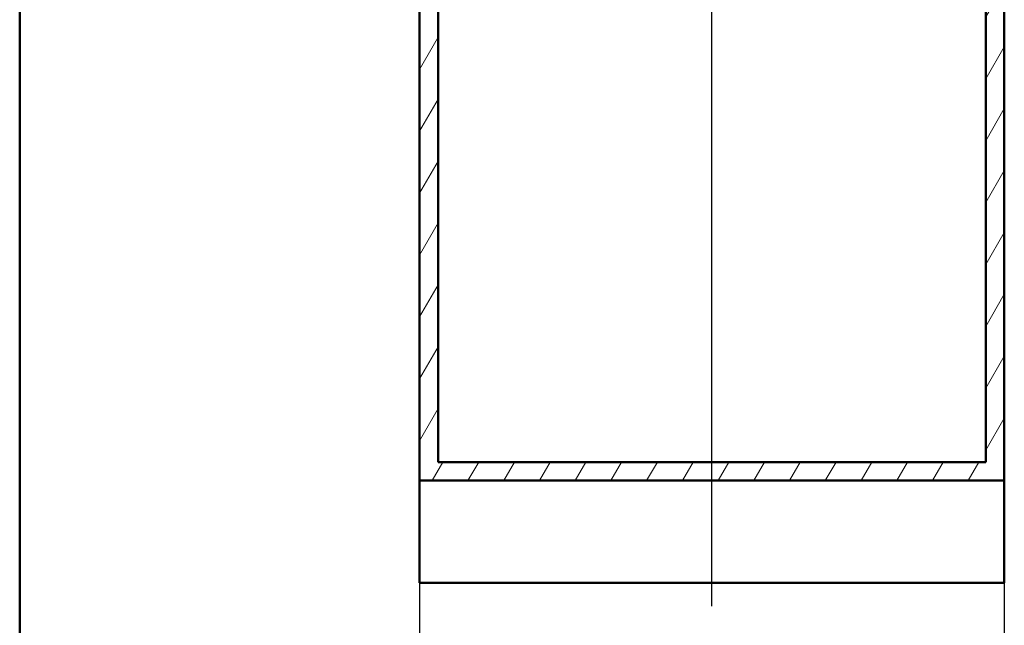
# Model space of a CAD drawing. Header units: millimetres. Extents: x 100 to 2000, y 93 to 4053.
# Tile 2 of 24: x 100 to 1110, y 821 to 1443. Entities that reach past the tile are written whole.
import ezdxf

# ---------------------------------------------------------------- set-up
doc = ezdxf.new("R2010")
doc.units = ezdxf.units.MM
doc.header["$LTSCALE"] = 10
for name, color, linetype, lineweight in [('Centerline(ISO)', 7, 'Continuous', 25), ('Dimensions(ISO)', 7, 'Continuous', 25), ('Hatch', 7, 'Continuous', 9), ('Sketch Geometry(ISO)', 7, 'Continuous', 50), ('Visible Edges(ISO)', 7, 'Continuous', 50)]:
    doc.layers.add(name, color=color, linetype=linetype, lineweight=lineweight)
doc.styles.add('Text_3.5mm', font='arial.ttf', dxfattribs={"width": 0.9})
doc.dimstyles.new('KS-STANDARD', dxfattribs={"dimscale": 10, "dimtxt": 3.5, "dimasz": 2.5, "dimexe": 3.175, "dimexo": 0, "dimgap": 0.8, "dimtad": 1, "dimdec": 1, "dimrnd": 1e-08, "dimtxsty": 'Text_3.5mm', "dimcen": 0.09, "dimdle": 10, "dimclrd": 7, "dimclre": 7, "dimclrt": 7, "dimadec": 0, "dimazin": 2, "dimtfac": 0.714286, "dimtdec": 4, "dimtmove": 0, "dimatfit": 3, "dimfxl": 1, "dimtolj": 1, "dimlwd": 25, "dimlwe": 25, "dimarcsym": 0})

# ---------------------------------------------------------------- blocks, each defined once
blk = doc.blocks.new('Borders Marketing Border')
at = {"layer": 'Sketch Geometry(ISO)'}
blk.add_line((10, 10), (10, 287), dxfattribs=at)
blk = doc.blocks.new('*D7')
at = {"layer": 'Defpoints', "color": 0, "linetype": 'Continuous', "transparency": 16777216}
for p in [(510.2, 864.9), (1110.2, 864.9), (510.2, 764.9)]:
    blk.add_point(p, dxfattribs=at)
at = {"layer": 'Dimensions(ISO)', "color": 7, "linetype": 'Continuous', "lineweight": 25, "transparency": 16777216}
for p, q in [((510.2, 864.9), (510.2, 733.1)), ((1110.2, 864.9), (1110.2, 733.1)), ((1085.2, 764.9), (535.2, 764.9))]:
    blk.add_line(p, q, dxfattribs=at)
at = {"layer": 'Dimensions(ISO)', "color": 7, "linetype": 'Continuous', "transparency": 16777216}
for points in [[(535.2, 769), (535.2, 760.7), (510.2, 764.9)], [(1085.2, 769), (1085.2, 760.7), (1110.2, 764.9)]]:
    blk.add_solid(points, dxfattribs=at)
at = {"layer": 'Dimensions(ISO)', "color": 7, "linetype": 'Continuous', "lineweight": 25, "transparency": 16777216, "insert": (775.4, 790.7), "char_height": 35, "attachment_point": 4, "style": 'Text_3.5mm'}
blk.add_mtext('\\A1;600', dxfattribs=at)

msp = doc.modelspace()

# ---------------------------------------------------------------- hatches: boundary and pattern name
at = {"layer": 'Hatch'}
h = msp.add_hatch(dxfattribs=at)
h.set_pattern_fill('ANSI31', color=256, scale=254, angle=15, style=0)
h.set_pattern_definition([(60, (0, 0), (-27.4963, 15.875), [])])
h.paths.add_polyline_path([(510.21, 969.85), (1110.21, 969.85), (1110.21, 1731.85), (1091.21, 1731.85), (1091.21, 988.85), (529.21, 988.85), (529.21, 1731.85), (510.21, 1731.85)])

# ---------------------------------------------------------------- linework, layer by layer
at = {"layer": 'Centerline(ISO)', "linetype": 'Continuous'}
msp.add_line((810.21, 841.12), (810.21, 1807.6), dxfattribs=at)
at = {"layer": 'Visible Edges(ISO)'}
for p, q in [((510.21, 1731.85), (510.21, 969.85)), ((529.21, 988.85), (529.21, 1731.85)), ((1091.21, 1731.85), (1091.21, 988.85)), ((1110.21, 969.85), (1110.21, 1731.85)), ((1091.21, 988.85), (529.21, 988.85)), ((510.21, 969.85), (1110.21, 969.85)), ((510.21, 864.85), (510.21, 969.85)), ((1110.21, 969.85), (1110.21, 864.85)), ((1110.21, 864.85), (510.21, 864.85))]:
    msp.add_line(p, q, dxfattribs=at)

# ---------------------------------------------------------------- block references
at = {"xscale": 10, "yscale": 10, "zscale": 10}
msp.add_blockref('Borders Marketing Border', (0, 0), dxfattribs=at)

# ---------------------------------------------------------------- dimensions: what is measured, and where the dimension line sits
at = {"layer": 'Dimensions(ISO)', "color": 7, "linetype": 'Continuous', "lineweight": 25}
dim = msp.add_linear_dim(base=(510.21, 764.85), p1=(1110.21, 864.85), p2=(510.21, 864.85), dimstyle='KS-STANDARD', override={"dimgap": 0.8, "dimdec": 1, "dimtol": 0, "dimlim": 0, "dimtp": 0, "dimtm": 0, "dimtdec": 4, "dimtofl": 0, "dimatfit": 1}, dxfattribs=at)
dim.commit()
dim.dimension.update_dxf_attribs({"geometry": '*D7', "text_midpoint": (810.21, 764.85), "dimtype": 160})

doc.saveas('drawing.dxf')
